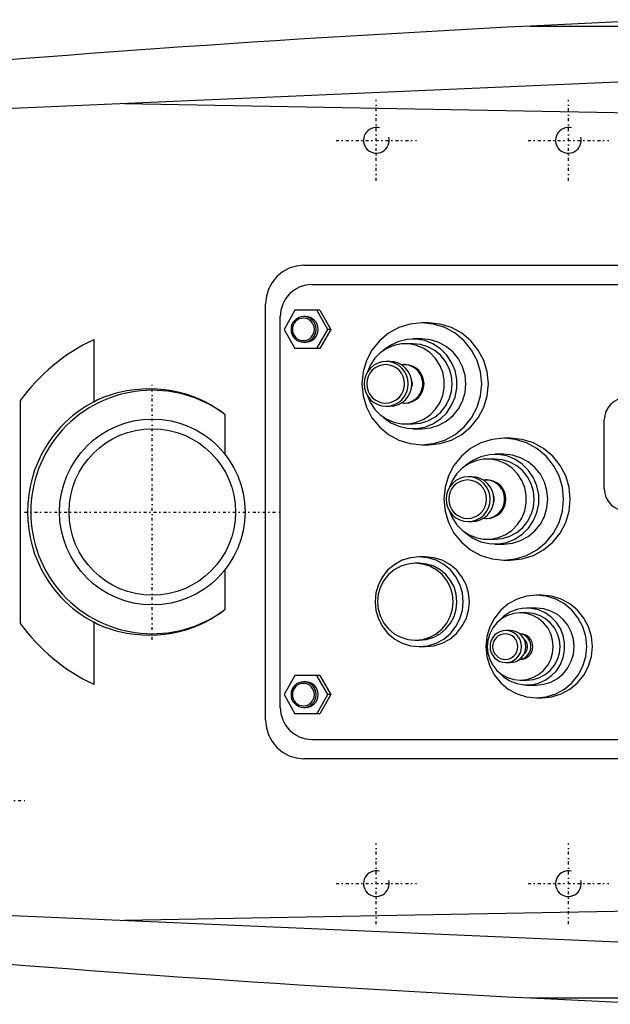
# Model space of a CAD drawing. Extents: x -706 to 186, y -120 to 120.
# Tile 2 of 5: x -506 to -413, y -77 to 77. Entities that reach past the tile are written whole.
import ezdxf

# ---------------------------------------------------------------- set-up
doc = ezdxf.new("R2010")
doc.units = 0
doc.linetypes.add('CENTER', pattern=[1.5, 0.45, -0.5, 0.05, -0.5])
for name, color, linetype in [('AM_0', 7, 'CONTINUOUS'), ('AM_10', 7, 'CONTINUOUS'), ('AM_7', 7, 'CENTER')]:
    doc.layers.add(name, color=color, linetype=linetype)

msp = doc.modelspace()

# ---------------------------------------------------------------- linework, layer by layer
at = {"layer": 'AM_0', "color": 7, "linetype": 'CONTINUOUS'}
for p, q in [((-404.88, 76.83), (-425.92, 75.83)), ((-425.92, 75.83), (-184.85, 75.83)), ((-345.22, 70), (-575.22, 60)), ((-489.33, 63.73), (-392.03, 61.98)), ((-461.38, 38.5), (-364.78, 38.5)), ((-460.08, 35.5), (-366.35, 35.5)), ((-467.29, -32.5), (-467.29, 32.5)), ((-462.71, 31.5), (-464.41, 28.5)), ((-458.81, 31.5), (-462.71, 31.5)), ((-457.59, 28.5), (-459.3, 31.5)), ((-458.81, 31.5), (-457.1, 28.5)), ((-465, -30.5), (-465, 30.5)), ((-461.05, 30.5), (-461.36, 30.5)), ((-441.86, 29.5), (-442.9, 29.5)), ((-464.41, 28.5), (-462.71, 25.5)), ((-459.3, 25.5), (-457.59, 28.5)), ((-457.1, 28.5), (-458.81, 25.5)), ((-457.1, 28.5), (-457.59, 28.5)), ((-494.16, 26.89), (-494.16, 17.21)), ((-461.36, 26.5), (-461.05, 26.5)), ((-444.29, 26.25), (-445.5, 26.25)), ((-442.9, 27), (-444.29, 27)), ((-458.81, 25.5), (-462.71, 25.5)), ((-447.88, 23.5), (-448.46, 23.5)), ((-445.5, 23), (-445.69, 23)), ((-505.65, 17.38), (-505.65, -17.38)), ((-445.69, 17), (-445.5, 17)), ((-448.46, 16.5), (-447.88, 16.5)), ((-473.65, 15.24), (-473.65, 9.02)), ((-414.38, 3.61), (-414.38, 14.39)), ((-445.5, 13.75), (-444.29, 13.75)), ((-444.29, 13), (-442.9, 13)), ((-429.05, 11.5), (-430.1, 11.5)), ((-442.9, 10.5), (-441.86, 10.5)), ((-431.49, 8.25), (-432.7, 8.25)), ((-430.1, 9), (-431.49, 9)), ((-435.08, 5.5), (-435.65, 5.5)), ((-432.7, 5), (-432.89, 5)), ((-435.65, -1.5), (-435.08, -1.5)), ((-432.89, -1), (-432.7, -1)), ((-432.7, -4.25), (-431.49, -4.25)), ((-431.49, -5), (-430.1, -5)), ((-442.35, -7), (-443.3, -7)), ((-430.1, -7.5), (-429.05, -7.5)), ((-473.65, -9.02), (-473.65, -15.24)), ((-443.3, -8), (-443.91, -8)), ((-424.13, -13), (-425, -13)), ((-425, -15), (-426.47, -15)), ((-426.47, -15.75), (-427.52, -15.75)), ((-494.16, -17.21), (-494.16, -26.89)), ((-429.1, -18.5), (-429.77, -18.5)), ((-427.52, -19), (-427.62, -19)), ((-443.91, -20), (-443.3, -20)), ((-443.3, -21), (-442.35, -21)), ((-427.62, -23), (-427.52, -23)), ((-429.77, -23.5), (-429.1, -23.5)), ((-462.71, -25.5), (-464.41, -28.5)), ((-458.81, -25.5), (-462.71, -25.5)), ((-457.59, -28.5), (-459.3, -25.5)), ((-458.81, -25.5), (-457.1, -28.5)), ((-461.05, -26.5), (-461.36, -26.5)), ((-427.52, -26.25), (-426.47, -26.25)), ((-426.47, -27), (-425, -27)), ((-464.41, -28.5), (-462.71, -31.5)), ((-459.3, -31.5), (-457.59, -28.5)), ((-457.1, -28.5), (-458.81, -31.5)), ((-457.1, -28.5), (-457.59, -28.5)), ((-425, -29), (-424.13, -29)), ((-461.36, -30.5), (-461.05, -30.5)), ((-458.81, -31.5), (-462.71, -31.5)), ((-460.08, -35.5), (-366.35, -35.5)), ((-364.78, -38.5), (-461.38, -38.5)), ((-575.22, -60), (-345.22, -70)), ((-392.03, -61.98), (-489.33, -63.73)), ((-425.92, -75.83), (-404.88, -76.83)), ((-425.92, -75.83), (-184.85, -75.83))]:
    msp.add_line(p, q, dxfattribs=at)
for points in [[(-461.38, 38.5), (-462.53, 38.38), (-463.64, 38.04), (-464.66, 37.49), (-465.56, 36.74), (-466.29, 35.83), (-466.84, 34.8), (-467.17, 33.67), (-467.29, 32.5)], [(-460.08, 35.5), (-461.04, 35.4), (-461.96, 35.12), (-462.81, 34.66), (-463.56, 34.04), (-464.17, 33.28), (-464.63, 32.41), (-464.91, 31.48), (-465, 30.5)], [(-461.05, 26.5), (-460.67, 26.54), (-460.3, 26.65), (-459.96, 26.84), (-459.66, 27.09), (-459.42, 27.39), (-459.23, 27.73), (-459.12, 28.11), (-459.08, 28.5), (-459.12, 28.89), (-459.23, 29.27), (-459.42, 29.61), (-459.66, 29.91), (-459.96, 30.16), (-460.3, 30.35), (-460.67, 30.46), (-461.05, 30.5)], [(-441.86, 10.5), (-440.03, 10.68), (-438.28, 11.22), (-436.66, 12.1), (-435.24, 13.28), (-434.08, 14.72), (-433.21, 16.36), (-432.68, 18.15), (-432.5, 20), (-432.68, 21.85), (-433.21, 23.64), (-434.08, 25.28), (-435.24, 26.72), (-436.66, 27.9), (-438.28, 28.78), (-440.03, 29.32), (-441.86, 29.5)], [(-451.38, 18.15), (-450.92, 17.03), (-450.24, 16.01), (-449.39, 15.15), (-448.38, 14.48), (-447.27, 14.01), (-446.09, 13.78), (-444.88, 13.78), (-443.7, 14.02), (-442.59, 14.49), (-441.59, 15.18), (-440.74, 16.04), (-440.07, 17.06), (-439.61, 18.19), (-439.38, 19.39), (-439.38, 20.61), (-439.61, 21.81), (-440.07, 22.94), (-440.74, 23.96), (-441.59, 24.82), (-442.59, 25.51), (-443.7, 25.98), (-444.88, 26.22), (-446.09, 26.22), (-447.27, 25.99), (-448.38, 25.52), (-449.39, 24.85), (-450.24, 23.99), (-450.92, 22.97), (-451.38, 21.85)], [(-448.86, 14.76), (-447.75, 13.94), (-446.49, 13.37), (-445.16, 13.06), (-443.78, 13.02), (-442.43, 13.26), (-441.15, 13.77), (-439.99, 14.52), (-439.01, 15.5), (-438.24, 16.65), (-437.7, 17.93), (-437.43, 19.3), (-437.43, 20.7), (-437.7, 22.07), (-438.24, 23.35), (-439.01, 24.5), (-439.99, 25.48), (-441.15, 26.23), (-442.43, 26.74), (-443.78, 26.98), (-445.16, 26.94), (-446.49, 26.63), (-447.75, 26.06), (-448.86, 25.24)], [(-444.29, 13.75), (-443.09, 13.87), (-441.93, 14.23), (-440.87, 14.8), (-439.94, 15.58), (-439.17, 16.53), (-438.6, 17.61), (-438.25, 18.78), (-438.13, 20), (-438.25, 21.22), (-438.6, 22.39), (-439.17, 23.47), (-439.94, 24.42), (-440.87, 25.2), (-441.93, 25.77), (-443.09, 26.13), (-444.29, 26.25)], [(-442.9, 13), (-441.55, 13.13), (-440.26, 13.53), (-439.07, 14.18), (-438.02, 15.05), (-437.17, 16.11), (-436.53, 17.32), (-436.14, 18.63), (-436, 20), (-436.14, 21.37), (-436.53, 22.68), (-437.17, 23.89), (-438.02, 24.95), (-439.07, 25.82), (-440.26, 26.47), (-441.55, 26.87), (-442.9, 27)], [(-447.88, 16.5), (-447.21, 16.57), (-446.56, 16.77), (-445.97, 17.09), (-445.44, 17.53), (-445.02, 18.06), (-444.7, 18.66), (-444.5, 19.32), (-444.44, 20), (-444.5, 20.68), (-444.7, 21.34), (-445.02, 21.94), (-445.44, 22.47), (-445.97, 22.91), (-446.56, 23.23), (-447.21, 23.43), (-447.88, 23.5)], [(-446.07, 17.02), (-445.48, 17.01), (-444.9, 17.11), (-444.35, 17.33), (-443.85, 17.65), (-443.43, 18.07), (-443.1, 18.56), (-442.87, 19.11), (-442.75, 19.7), (-442.75, 20.3), (-442.87, 20.89), (-443.1, 21.44), (-443.43, 21.93), (-443.85, 22.35), (-444.35, 22.67), (-444.9, 22.89), (-445.48, 22.99), (-446.07, 22.98)], [(-445.5, 17), (-444.93, 17.06), (-444.37, 17.23), (-443.86, 17.51), (-443.41, 17.88), (-443.05, 18.33), (-442.77, 18.85), (-442.61, 19.41), (-442.55, 20), (-442.61, 20.59), (-442.77, 21.15), (-443.05, 21.67), (-443.41, 22.12), (-443.86, 22.49), (-444.37, 22.77), (-444.93, 22.94), (-445.5, 23)], [(-444.48, 19.44), (-444.4, 19.72), (-444.37, 20), (-444.4, 20.28), (-444.48, 20.56)], [(-411.61, 17.74), (-412.26, 17.55), (-412.85, 17.24), (-413.37, 16.82), (-413.8, 16.3), (-414.12, 15.71), (-414.31, 15.06), (-414.38, 14.39)], [(-429.05, -7.5), (-427.23, -7.32), (-425.47, -6.78), (-423.86, -5.9), (-422.44, -4.72), (-421.28, -3.28), (-420.41, -1.64), (-419.88, 0.15), (-419.7, 2), (-419.88, 3.85), (-420.41, 5.64), (-421.28, 7.28), (-422.44, 8.72), (-423.86, 9.9), (-425.47, 10.78), (-427.23, 11.32), (-429.05, 11.5)], [(-438.58, 0.15), (-438.12, -0.97), (-437.44, -1.99), (-436.59, -2.85), (-435.58, -3.52), (-434.47, -3.99), (-433.29, -4.22), (-432.08, -4.22), (-430.9, -3.98), (-429.79, -3.51), (-428.79, -2.82), (-427.94, -1.96), (-427.27, -0.94), (-426.81, 0.19), (-426.58, 1.39), (-426.58, 2.61), (-426.81, 3.81), (-427.27, 4.94), (-427.94, 5.96), (-428.79, 6.82), (-429.79, 7.51), (-430.9, 7.98), (-432.08, 8.22), (-433.29, 8.22), (-434.47, 7.99), (-435.58, 7.52), (-436.59, 6.85), (-437.44, 5.99), (-438.12, 4.97), (-438.58, 3.85)], [(-436.06, -3.24), (-434.94, -4.06), (-433.69, -4.63), (-432.35, -4.94), (-430.98, -4.98), (-429.63, -4.74), (-428.35, -4.23), (-427.19, -3.48), (-426.21, -2.5), (-425.43, -1.35), (-424.9, -0.07), (-424.63, 1.3), (-424.63, 2.7), (-424.9, 4.07), (-425.43, 5.35), (-426.21, 6.5), (-427.19, 7.48), (-428.35, 8.23), (-429.63, 8.74), (-430.98, 8.98), (-432.35, 8.94), (-433.69, 8.63), (-434.94, 8.06), (-436.06, 7.24)], [(-431.49, -4.25), (-430.29, -4.13), (-429.13, -3.77), (-428.07, -3.2), (-427.13, -2.42), (-426.37, -1.47), (-425.8, -0.39), (-425.45, 0.78), (-425.33, 2), (-425.45, 3.22), (-425.8, 4.39), (-426.37, 5.47), (-427.13, 6.42), (-428.07, 7.2), (-429.13, 7.77), (-430.29, 8.13), (-431.49, 8.25)], [(-430.1, -5), (-428.75, -4.87), (-427.46, -4.47), (-426.27, -3.82), (-425.22, -2.95), (-424.37, -1.89), (-423.73, -0.68), (-423.34, 0.63), (-423.2, 2), (-423.34, 3.37), (-423.73, 4.68), (-424.37, 5.89), (-425.22, 6.95), (-426.27, 7.82), (-427.46, 8.47), (-428.75, 8.87), (-430.1, 9)], [(-435.08, -1.5), (-434.41, -1.43), (-433.76, -1.23), (-433.17, -0.91), (-432.64, -0.47), (-432.21, 0.06), (-431.9, 0.66), (-431.7, 1.32), (-431.63, 2), (-431.7, 2.68), (-431.9, 3.34), (-432.21, 3.94), (-432.64, 4.47), (-433.17, 4.91), (-433.76, 5.23), (-434.41, 5.43), (-435.08, 5.5)], [(-433.27, -0.98), (-432.68, -0.99), (-432.1, -0.89), (-431.55, -0.67), (-431.05, -0.35), (-430.63, 0.07), (-430.3, 0.56), (-430.07, 1.11), (-429.95, 1.7), (-429.95, 2.3), (-430.07, 2.89), (-430.3, 3.44), (-430.63, 3.93), (-431.05, 4.35), (-431.55, 4.67), (-432.1, 4.89), (-432.68, 4.99), (-433.27, 4.98)], [(-432.7, -1), (-432.13, -0.94), (-431.57, -0.77), (-431.06, -0.49), (-430.61, -0.12), (-430.25, 0.33), (-429.97, 0.85), (-429.8, 1.41), (-429.75, 2), (-429.8, 2.59), (-429.97, 3.15), (-430.25, 3.67), (-430.61, 4.12), (-431.06, 4.49), (-431.57, 4.77), (-432.13, 4.94), (-432.7, 5)], [(-414.38, 3.61), (-414.31, 2.94), (-414.12, 2.29), (-413.8, 1.7), (-413.37, 1.18), (-412.85, 0.76), (-412.26, 0.45), (-411.61, 0.26)], [(-431.68, 1.44), (-431.6, 1.72), (-431.57, 2), (-431.6, 2.28), (-431.68, 2.56)], [(-442.35, -21), (-441, -20.87), (-439.71, -20.47), (-438.52, -19.82), (-437.47, -18.95), (-436.62, -17.89), (-435.98, -16.68), (-435.59, -15.37), (-435.46, -14), (-435.59, -12.63), (-435.98, -11.32), (-436.62, -10.11), (-437.47, -9.05), (-438.52, -8.18), (-439.71, -7.53), (-441, -7.13), (-442.35, -7)], [(-443.3, -20), (-442.15, -19.88), (-441.04, -19.54), (-440.02, -18.99), (-439.13, -18.24), (-438.39, -17.33), (-437.85, -16.3), (-437.51, -15.17), (-437.4, -14), (-437.51, -12.83), (-437.85, -11.7), (-438.39, -10.67), (-439.13, -9.76), (-440.02, -9.01), (-441.04, -8.46), (-442.15, -8.12), (-443.3, -8)], [(-424.13, -29), (-422.59, -28.85), (-421.12, -28.39), (-419.75, -27.65), (-418.56, -26.66), (-417.58, -25.44), (-416.85, -24.06), (-416.4, -22.56), (-416.25, -21), (-416.4, -19.44), (-416.85, -17.94), (-417.58, -16.56), (-418.56, -15.34), (-419.75, -14.35), (-421.12, -13.61), (-422.59, -13.15), (-424.13, -13)], [(-430.92, -24.95), (-430.09, -25.75), (-429.12, -26.36), (-428.06, -26.78), (-426.93, -26.98), (-425.79, -26.96), (-424.67, -26.71), (-423.62, -26.25), (-422.68, -25.59), (-421.87, -24.77), (-421.25, -23.8), (-420.81, -22.72), (-420.59, -21.58), (-420.59, -20.42), (-420.81, -19.28), (-421.25, -18.2), (-421.87, -17.23), (-422.68, -16.41), (-423.62, -15.75), (-424.67, -15.29), (-425.79, -15.04), (-426.93, -15.02), (-428.06, -15.22), (-429.12, -15.64), (-430.09, -16.25), (-430.92, -17.05)], [(-425, -27), (-423.85, -26.88), (-422.74, -26.54), (-421.72, -25.99), (-420.82, -25.24), (-420.09, -24.33), (-419.54, -23.3), (-419.2, -22.17), (-419.09, -21), (-419.2, -19.83), (-419.54, -18.7), (-420.09, -17.67), (-420.82, -16.76), (-421.72, -16.01), (-422.74, -15.46), (-423.85, -15.12), (-425, -15)], [(-426.47, -26.25), (-425.47, -26.15), (-424.5, -25.85), (-423.6, -25.37), (-422.82, -24.71), (-422.18, -23.92), (-421.7, -23.01), (-421.4, -22.02), (-421.3, -21), (-421.4, -19.98), (-421.7, -18.99), (-422.18, -18.08), (-422.82, -17.29), (-423.6, -16.63), (-424.5, -16.15), (-425.47, -15.85), (-426.47, -15.75)], [(-429.1, -23.5), (-428.62, -23.45), (-428.15, -23.31), (-427.73, -23.08), (-427.36, -22.77), (-427.05, -22.39), (-426.82, -21.96), (-426.68, -21.49), (-426.64, -21), (-426.68, -20.51), (-426.82, -20.04), (-427.05, -19.61), (-427.36, -19.23), (-427.73, -18.92), (-428.15, -18.69), (-428.62, -18.55), (-429.1, -18.5)], [(-427.61, -22.99), (-427.23, -22.91), (-426.87, -22.76), (-426.56, -22.54), (-426.29, -22.26), (-426.07, -21.94), (-425.93, -21.58), (-425.85, -21.2), (-425.85, -20.8), (-425.93, -20.42), (-426.07, -20.06), (-426.29, -19.74), (-426.56, -19.46), (-426.87, -19.24), (-427.23, -19.09), (-427.61, -19.01)], [(-427.52, -23), (-427.13, -22.96), (-426.76, -22.85), (-426.42, -22.66), (-426.12, -22.41), (-425.88, -22.11), (-425.7, -21.77), (-425.59, -21.39), (-425.55, -21), (-425.59, -20.61), (-425.7, -20.23), (-425.88, -19.89), (-426.12, -19.59), (-426.42, -19.34), (-426.76, -19.15), (-427.13, -19.04), (-427.52, -19)], [(-426.91, -22.14), (-426.71, -21.94), (-426.55, -21.69), (-426.45, -21.43), (-426.39, -21.14), (-426.39, -20.86), (-426.45, -20.57), (-426.55, -20.31), (-426.71, -20.06), (-426.91, -19.86)], [(-461.05, -30.5), (-460.67, -30.46), (-460.3, -30.35), (-459.96, -30.16), (-459.66, -29.91), (-459.42, -29.61), (-459.23, -29.27), (-459.12, -28.89), (-459.08, -28.5), (-459.12, -28.11), (-459.23, -27.73), (-459.42, -27.39), (-459.66, -27.09), (-459.96, -26.84), (-460.3, -26.65), (-460.67, -26.54), (-461.05, -26.5)], [(-465, -30.5), (-464.91, -31.48), (-464.63, -32.41), (-464.17, -33.28), (-463.56, -34.04), (-462.81, -34.66), (-461.96, -35.12), (-461.04, -35.4), (-460.08, -35.5)], [(-467.29, -32.5), (-467.17, -33.67), (-466.84, -34.8), (-466.29, -35.83), (-465.56, -36.74), (-464.66, -37.49), (-463.64, -38.04), (-462.53, -38.38), (-461.38, -38.5)]]:
    msp.add_lwpolyline(points, dxfattribs=at)
for points in [[(-461.36, 30.5), (-461.74, 30.46), (-462.11, 30.35), (-462.45, 30.16), (-462.75, 29.91), (-463, 29.61), (-463.18, 29.27), (-463.29, 28.89), (-463.33, 28.5), (-463.29, 28.11), (-463.18, 27.73), (-463, 27.39), (-462.75, 27.09), (-462.45, 26.84), (-462.11, 26.65), (-461.74, 26.54), (-461.36, 26.5), (-460.97, 26.54), (-460.6, 26.65), (-460.26, 26.84), (-459.96, 27.09), (-459.72, 27.39), (-459.54, 27.73), (-459.43, 28.11), (-459.39, 28.5), (-459.43, 28.89), (-459.54, 29.27), (-459.72, 29.61), (-459.96, 29.91), (-460.26, 30.16), (-460.6, 30.35), (-460.97, 30.46)], [(-461.4, 26.75), (-461.06, 26.78), (-460.74, 26.88), (-460.44, 27.04), (-460.18, 27.26), (-459.97, 27.53), (-459.81, 27.83), (-459.71, 28.16), (-459.68, 28.5), (-459.71, 28.84), (-459.81, 29.17), (-459.97, 29.47), (-460.18, 29.74), (-460.44, 29.96), (-460.74, 30.12), (-461.06, 30.22), (-461.4, 30.25), (-461.74, 30.22), (-462.06, 30.12), (-462.36, 29.96), (-462.62, 29.74), (-462.83, 29.47), (-462.99, 29.17), (-463.09, 28.84), (-463.12, 28.5), (-463.09, 28.16), (-462.99, 27.83), (-462.83, 27.53), (-462.62, 27.26), (-462.36, 27.04), (-462.06, 26.88), (-461.74, 26.78)], [(-442.9, 10.5), (-441.07, 10.68), (-439.32, 11.22), (-437.7, 12.1), (-436.28, 13.28), (-435.12, 14.72), (-434.26, 16.36), (-433.72, 18.15), (-433.54, 20), (-433.72, 21.85), (-434.26, 23.64), (-435.12, 25.28), (-436.28, 26.72), (-437.7, 27.9), (-439.32, 28.78), (-441.07, 29.32), (-442.9, 29.5), (-444.72, 29.32), (-446.48, 28.78), (-448.1, 27.9), (-449.51, 26.72), (-450.68, 25.28), (-451.54, 23.64), (-452.07, 21.85), (-452.25, 20), (-452.07, 18.15), (-451.54, 16.36), (-450.68, 14.72), (-449.51, 13.28), (-448.1, 12.1), (-446.48, 11.22), (-444.72, 10.68)], [(-448.46, 16.5), (-447.78, 16.57), (-447.14, 16.77), (-446.54, 17.09), (-446.02, 17.53), (-445.59, 18.06), (-445.27, 18.66), (-445.07, 19.32), (-445.01, 20), (-445.07, 20.68), (-445.27, 21.34), (-445.59, 21.94), (-446.02, 22.47), (-446.54, 22.91), (-447.14, 23.23), (-447.78, 23.43), (-448.46, 23.5), (-449.13, 23.43), (-449.77, 23.23), (-450.37, 22.91), (-450.89, 22.47), (-451.32, 21.94), (-451.64, 21.34), (-451.84, 20.68), (-451.9, 20), (-451.84, 19.32), (-451.64, 18.66), (-451.32, 18.06), (-450.89, 17.53), (-450.37, 17.09), (-449.77, 16.77), (-449.13, 16.57)], [(-448.54, 23), (-449.12, 22.94), (-449.67, 22.77), (-450.18, 22.49), (-450.63, 22.12), (-451, 21.67), (-451.27, 21.15), (-451.44, 20.59), (-451.5, 20), (-451.44, 19.41), (-451.27, 18.85), (-451, 18.33), (-450.63, 17.88), (-450.18, 17.51), (-449.67, 17.23), (-449.12, 17.06), (-448.54, 17), (-447.97, 17.06), (-447.41, 17.23), (-446.9, 17.51), (-446.45, 17.88), (-446.09, 18.33), (-445.81, 18.85), (-445.64, 19.41), (-445.59, 20), (-445.64, 20.59), (-445.81, 21.15), (-446.09, 21.67), (-446.45, 22.12), (-446.9, 22.49), (-447.41, 22.77), (-447.97, 22.94)], [(-430.1, -7.5), (-428.27, -7.32), (-426.52, -6.78), (-424.9, -5.9), (-423.48, -4.72), (-422.32, -3.28), (-421.45, -1.64), (-420.92, 0.15), (-420.74, 2), (-420.92, 3.85), (-421.45, 5.64), (-422.32, 7.28), (-423.48, 8.72), (-424.9, 9.9), (-426.52, 10.78), (-428.27, 11.32), (-430.1, 11.5), (-431.92, 11.32), (-433.68, 10.78), (-435.29, 9.9), (-436.71, 8.72), (-437.88, 7.28), (-438.74, 5.64), (-439.27, 3.85), (-439.45, 2), (-439.27, 0.15), (-438.74, -1.64), (-437.88, -3.28), (-436.71, -4.72), (-435.29, -5.9), (-433.68, -6.78), (-431.92, -7.32)], [(-435.65, -1.5), (-434.98, -1.43), (-434.33, -1.23), (-433.74, -0.91), (-433.22, -0.47), (-432.79, 0.06), (-432.47, 0.66), (-432.27, 1.32), (-432.21, 2), (-432.27, 2.68), (-432.47, 3.34), (-432.79, 3.94), (-433.22, 4.47), (-433.74, 4.91), (-434.33, 5.23), (-434.98, 5.43), (-435.65, 5.5), (-436.33, 5.43), (-436.97, 5.23), (-437.57, 4.91), (-438.09, 4.47), (-438.52, 3.94), (-438.84, 3.34), (-439.03, 2.68), (-439.1, 2), (-439.03, 1.32), (-438.84, 0.66), (-438.52, 0.06), (-438.09, -0.47), (-437.57, -0.91), (-436.97, -1.23), (-436.33, -1.43)], [(-435.74, 5), (-436.32, 4.94), (-436.87, 4.77), (-437.38, 4.49), (-437.83, 4.12), (-438.2, 3.67), (-438.47, 3.15), (-438.64, 2.59), (-438.69, 2), (-438.64, 1.41), (-438.47, 0.85), (-438.2, 0.33), (-437.83, -0.12), (-437.38, -0.49), (-436.87, -0.77), (-436.32, -0.94), (-435.74, -1), (-435.16, -0.94), (-434.61, -0.77), (-434.1, -0.49), (-433.65, -0.12), (-433.28, 0.33), (-433.01, 0.85), (-432.84, 1.41), (-432.79, 2), (-432.84, 2.59), (-433.01, 3.15), (-433.28, 3.67), (-433.65, 4.12), (-434.1, 4.49), (-434.61, 4.77), (-435.16, 4.94)], [(-443.3, -21), (-441.96, -20.87), (-440.67, -20.47), (-439.47, -19.82), (-438.43, -18.95), (-437.57, -17.89), (-436.94, -16.68), (-436.54, -15.37), (-436.41, -14), (-436.54, -12.63), (-436.94, -11.32), (-437.57, -10.11), (-438.43, -9.05), (-439.47, -8.18), (-440.67, -7.53), (-441.96, -7.13), (-443.3, -7), (-444.65, -7.13), (-445.94, -7.53), (-447.13, -8.18), (-448.18, -9.05), (-449.04, -10.11), (-449.67, -11.32), (-450.07, -12.63), (-450.2, -14), (-450.07, -15.37), (-449.67, -16.68), (-449.04, -17.89), (-448.18, -18.95), (-447.13, -19.82), (-445.94, -20.47), (-444.65, -20.87)], [(-443.91, -20), (-442.76, -19.88), (-441.65, -19.54), (-440.63, -18.99), (-439.73, -18.24), (-439, -17.33), (-438.45, -16.3), (-438.12, -15.17), (-438, -14), (-438.12, -12.83), (-438.45, -11.7), (-439, -10.67), (-439.73, -9.76), (-440.63, -9.01), (-441.65, -8.46), (-442.76, -8.12), (-443.91, -8), (-445.06, -8.12), (-446.17, -8.46), (-447.19, -9.01), (-448.09, -9.76), (-448.82, -10.67), (-449.37, -11.7), (-449.71, -12.83), (-449.82, -14), (-449.71, -15.17), (-449.37, -16.3), (-448.82, -17.33), (-448.09, -18.24), (-447.19, -18.99), (-446.17, -19.54), (-445.06, -19.88)], [(-425, -29), (-423.46, -28.85), (-421.98, -28.39), (-420.62, -27.65), (-419.43, -26.66), (-418.45, -25.44), (-417.72, -24.06), (-417.27, -22.56), (-417.12, -21), (-417.27, -19.44), (-417.72, -17.94), (-418.45, -16.56), (-419.43, -15.34), (-420.62, -14.35), (-421.98, -13.61), (-423.46, -13.15), (-425, -13), (-426.54, -13.15), (-428.01, -13.61), (-429.38, -14.35), (-430.57, -15.34), (-431.55, -16.56), (-432.28, -17.94), (-432.73, -19.44), (-432.88, -21), (-432.73, -22.56), (-432.28, -24.06), (-431.55, -25.44), (-430.57, -26.66), (-429.38, -27.65), (-428.01, -28.39), (-426.54, -28.85)], [(-427.52, -26.25), (-426.51, -26.15), (-425.54, -25.85), (-424.64, -25.37), (-423.86, -24.71), (-423.22, -23.92), (-422.74, -23.01), (-422.45, -22.02), (-422.35, -21), (-422.45, -19.98), (-422.74, -18.99), (-423.22, -18.08), (-423.86, -17.29), (-424.64, -16.63), (-425.54, -16.15), (-426.51, -15.85), (-427.52, -15.75), (-428.53, -15.85), (-429.5, -16.15), (-430.39, -16.63), (-431.17, -17.29), (-431.82, -18.08), (-432.29, -18.99), (-432.59, -19.98), (-432.69, -21), (-432.59, -22.02), (-432.29, -23.01), (-431.82, -23.92), (-431.17, -24.71), (-430.39, -25.37), (-429.5, -25.85), (-428.53, -26.15)], [(-429.77, -23.5), (-429.29, -23.45), (-428.83, -23.31), (-428.41, -23.08), (-428.03, -22.77), (-427.73, -22.39), (-427.5, -21.96), (-427.36, -21.49), (-427.31, -21), (-427.36, -20.51), (-427.5, -20.04), (-427.73, -19.61), (-428.03, -19.23), (-428.41, -18.92), (-428.83, -18.69), (-429.29, -18.55), (-429.77, -18.5), (-430.25, -18.55), (-430.72, -18.69), (-431.14, -18.92), (-431.52, -19.23), (-431.82, -19.61), (-432.05, -20.04), (-432.19, -20.51), (-432.24, -21), (-432.19, -21.49), (-432.05, -21.96), (-431.82, -22.39), (-431.52, -22.77), (-431.14, -23.08), (-430.72, -23.31), (-430.25, -23.45)], [(-429.86, -19), (-430.25, -19.04), (-430.61, -19.15), (-430.96, -19.34), (-431.25, -19.59), (-431.5, -19.89), (-431.68, -20.23), (-431.79, -20.61), (-431.83, -21), (-431.79, -21.39), (-431.68, -21.77), (-431.5, -22.11), (-431.25, -22.41), (-430.96, -22.66), (-430.61, -22.85), (-430.25, -22.96), (-429.86, -23), (-429.48, -22.96), (-429.11, -22.85), (-428.77, -22.66), (-428.47, -22.41), (-428.22, -22.11), (-428.04, -21.77), (-427.93, -21.39), (-427.89, -21), (-427.93, -20.61), (-428.04, -20.23), (-428.22, -19.89), (-428.47, -19.59), (-428.77, -19.34), (-429.11, -19.15), (-429.48, -19.04)], [(-461.36, -26.5), (-461.74, -26.54), (-462.11, -26.65), (-462.45, -26.84), (-462.75, -27.09), (-463, -27.39), (-463.18, -27.73), (-463.29, -28.11), (-463.33, -28.5), (-463.29, -28.89), (-463.18, -29.27), (-463, -29.61), (-462.75, -29.91), (-462.45, -30.16), (-462.11, -30.35), (-461.74, -30.46), (-461.36, -30.5), (-460.97, -30.46), (-460.6, -30.35), (-460.26, -30.16), (-459.96, -29.91), (-459.72, -29.61), (-459.54, -29.27), (-459.43, -28.89), (-459.39, -28.5), (-459.43, -28.11), (-459.54, -27.73), (-459.72, -27.39), (-459.96, -27.09), (-460.26, -26.84), (-460.6, -26.65), (-460.97, -26.54)], [(-461.4, -30.25), (-461.06, -30.22), (-460.74, -30.12), (-460.44, -29.96), (-460.18, -29.74), (-459.97, -29.47), (-459.81, -29.17), (-459.71, -28.84), (-459.68, -28.5), (-459.71, -28.16), (-459.81, -27.83), (-459.97, -27.53), (-460.18, -27.26), (-460.44, -27.04), (-460.74, -26.88), (-461.06, -26.78), (-461.4, -26.75), (-461.74, -26.78), (-462.06, -26.88), (-462.36, -27.04), (-462.62, -27.26), (-462.83, -27.53), (-462.99, -27.83), (-463.09, -28.16), (-463.12, -28.5), (-463.09, -28.84), (-462.99, -29.17), (-462.83, -29.47), (-462.62, -29.74), (-462.36, -29.96), (-462.06, -30.12), (-461.74, -30.22)]]:
    msp.add_lwpolyline(points, close=True, dxfattribs=at)
for points in [[(-494.16, 17.21, 0), (-493.62, 17.48, 0), (-492.51, 17.95, 0), (-491.36, 18.36, 0), (-490.78, 18.54, 0), (-490.19, 18.69, 0), (-489, 18.95, 0), (-487.8, 19.14, 0), (-486.6, 19.24, 0), (-485.41, 19.28, 0), (-484.23, 19.24, 0), (-483.65, 19.19, 0), (-483.08, 19.13, 0), (-481.94, 18.95, 0), (-480.79, 18.7, 0), (-479.63, 18.37, 0), (-478.48, 17.97, 0), (-477.35, 17.49, 0), (-476.79, 17.22, 0), (-476.24, 16.93, 0), (-475.17, 16.3, 0), (-474.15, 15.61, 0), (-473.65, 15.24, 0)], [(-473.65, -15.24, 0), (-474.15, -15.61, 0), (-475.17, -16.3, 0), (-476.24, -16.93, 0), (-476.79, -17.22, 0), (-477.35, -17.49, 0), (-478.48, -17.97, 0), (-479.63, -18.37, 0), (-480.79, -18.7, 0), (-481.94, -18.95, 0), (-483.08, -19.13, 0), (-483.65, -19.19, 0), (-484.23, -19.24, 0), (-485.41, -19.28, 0), (-486.6, -19.24, 0), (-487.8, -19.14, 0), (-489, -18.95, 0), (-490.19, -18.69, 0), (-490.78, -18.54, 0), (-491.36, -18.36, 0), (-492.51, -17.95, 0), (-493.62, -17.48, 0), (-494.16, -17.21, 0)]]:
    msp.add_polyline3d(points, dxfattribs=at)
for radius in [14.5, 13]:
    msp.add_circle((-485, 0), radius, dxfattribs=at)
for centre, radius, start, end in [((-273.05, -2920.27), 3000, 92.92082, 97.35313), ((-481.36, -0.24), 30, 115.2513, 144.039), ((-485, 0), 19, 53.3202, 306.6798), ((-485, 0), 19.5, 118.0266, 241.9734), ((-481.36, 0.24), 30, 215.961, 244.7487), ((-273.05, 2920.27), 3000, 262.64687, 267.07918)]:
    msp.add_arc(centre, radius, start, end, dxfattribs=at)
at = {"layer": 'AM_10', "color": 7, "linetype": 'CONTINUOUS'}
for centre in [(-450, 58), (-420, 58), (-450, -58), (-420, -58)]:
    msp.add_arc(centre, 2, 75, 15, dxfattribs=at)
at = {"layer": 'AM_7', "color": 4, "linetype": 'CENTER'}
for p, q in [((-450, 51.7), (-450, 64.3)), ((-420, 51.7), (-420, 64.3)), ((-456.3, 58), (-443.7, 58)), ((-426.3, 58), (-413.7, 58)), ((-485, -19.95), (-485, 19.95)), ((-504.95, 0), (-465.05, 0)), ((-515.25, -45), (-504.75, -45)), ((-450, -64.3), (-450, -51.7)), ((-420, -64.3), (-420, -51.7)), ((-456.3, -58), (-443.7, -58)), ((-426.3, -58), (-413.7, -58))]:
    msp.add_line(p, q, dxfattribs=at)

doc.saveas('drawing.dxf')
